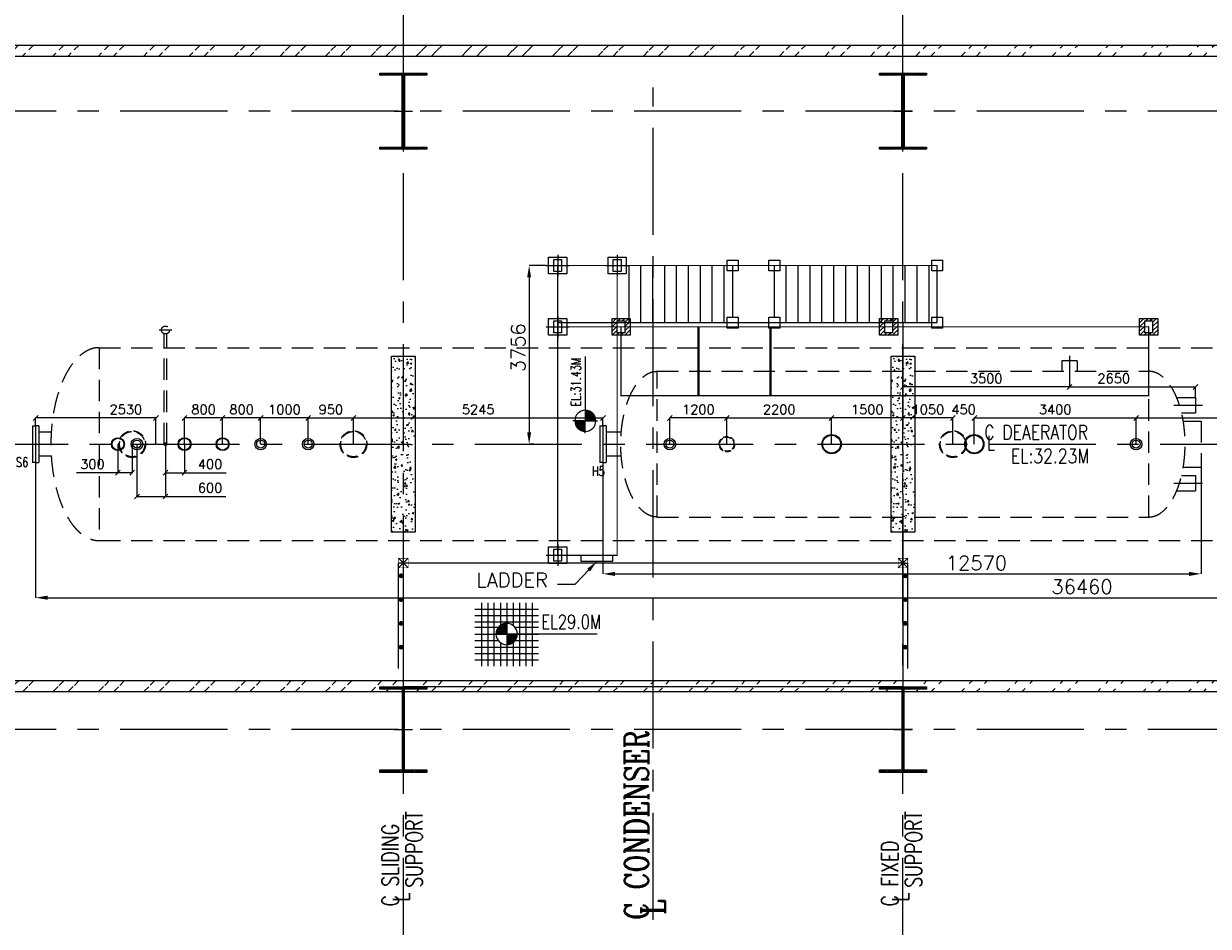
# Model space of a CAD drawing. Header units: inches. Extents: x 0 to 1544102, y -487208 to 23144100.
# Tile 56 of 256: x 220115 to 245015, y -196718 to -177741. Entities that reach past the tile are written whole.
import ezdxf

# ---------------------------------------------------------------- set-up
doc = ezdxf.new("R2010")
doc.units = ezdxf.units.IN
doc.header["$LTSCALE"] = 1800
doc.header["$MEASUREMENT"] = 0
for name, pattern in [('CENTER', [2, 1.25, -0.25, 0.25, -0.25]), ('DASHED', [0.75, 0.5, -0.25]), ('HIDDEN', [0.375, 0.25, -0.125]), ('HIDDEN2', [0.1875, 0.125, -0.0625])]:
    doc.linetypes.add(name, pattern=pattern)
doc.layers.get('0').update_dxf_attribs({"color": 253, "lineweight": 9})
for name, color, linetype, lineweight in [('CEN', 2, 'CENTER', 15), ('DIM', 4, 'Continuous', 18), ('EQUIP', 8, 'HIDDEN', 9)]:
    doc.layers.add(name, color=color, linetype=linetype, lineweight=lineweight)
for name, color, linetype in [('COL', 1, 'Continuous'), ('CONCRETE', 145, 'Continuous'), ('GRID', 251, 'CENTER'), ('STEEL', 231, 'Continuous'), ('TEXT', 3, 'Continuous'), ('WALL', 6, 'Continuous')]:
    doc.layers.add(name, color=color, linetype=linetype)
doc.styles.add('COMPLEX', font='complex')
doc.styles.add('ROMANC', font='ROMANC.SHX')
doc.styles.add('ROMANS', font='romans.shx')
doc.styles.add('SIMPLEX', font='SIMPLEX.SHX')
doc.styles.get("Standard").update_dxf_attribs({"font": 'arial.ttf'})
doc.dimstyles.new('HALF', dxfattribs={"dimtxt": 200, "dimasz": 100, "dimexe": 0, "dimexo": 0, "dimgap": 80, "dimtad": 1, "dimdec": 0, "dimzin": 0, "dimdsep": 46, "dimtxsty": 'ROMANS', "dimblk": 'OBLIQUE', "dimcen": 0, "dimclrd": 256, "dimclre": 9, "dimclrt": 256, "dimadec": 0, "dimazin": 0, "dimtfac": 0.09, "dimtdec": 0, "dimtix": 1, "dimtofl": 0, "dimtmove": 0, "dimatfit": 3, "dimldrblk": 'DOT', "dimfxl": 1, "dimtolj": 1, "dimtzin": 0, "dimarcsym": 0})
doc.dimstyles.new('STANDARD1', dxfattribs={"dimtxt": 300, "dimasz": 250, "dimexe": 0, "dimexo": 0, "dimgap": 80, "dimtad": 1, "dimdec": 0, "dimzin": 0, "dimdsep": 46, "dimtxsty": 'ROMANS', "dimcen": 0, "dimclrd": 4, "dimclre": 4, "dimclrt": 7, "dimadec": 0, "dimazin": 0, "dimtfac": 0.09, "dimtdec": 0, "dimtix": 1, "dimtofl": 0, "dimtmove": 0, "dimatfit": 3, "dimfxl": 1, "dimtolj": 1, "dimtzin": 0, "dimarcsym": 0})
pattern_1 = [(45, (-320647.8, -240592.44), (-477.2971, 477.2971), []), (45, (-320329.6, -240592.44), (-477.2971, 477.2971), [])]

# ---------------------------------------------------------------- blocks, each defined once
blk = doc.blocks.new('C-ROW COLUMN')
at = {"layer": 'COL'}
h = blk.add_hatch(dxfattribs=at)
h.set_pattern_fill('ANSI31', color=256, scale=200, style=0)
h.set_pattern_definition([(45, (-1315.907, -6.545), (-17.6776695, 17.6776695), [])])
h.paths.add_polyline_path([(77950, 120865), (76960, 120865), (76960, 120820), (77950, 120820)])
h.paths.add_polyline_path([(77478, 120820), (77433, 120820), (77433, 119310), (77478, 119310)])
h.paths.add_polyline_path([(77950, 119310), (76960, 119310), (76960, 119265), (77950, 119265)])
at = {"layer": 'CEN'}
for p, q in [((77455, 119265), (77455, 120865)), ((77264, 120065), (77647, 120065))]:
    blk.add_line(p, q, dxfattribs=at)
at = {"layer": 'COL'}
for points in [[(76960, 120865), (77950, 120865), (77950, 120820), (76960, 120820)], [(77433, 120820), (77478, 120820), (77478, 119310), (77433, 119310)], [(76960, 119310), (77950, 119310), (77950, 119265), (76960, 119265)]]:
    blk.add_lwpolyline(points, close=True, dxfattribs=at)
blk = doc.blocks.new('B-ROW COLUMN')
at = {"layer": 'COL'}
h = blk.add_hatch(dxfattribs=at)
h.set_pattern_fill('ANSI31', color=256, scale=200, style=0)
h.set_pattern_definition([(45, (155648.048, 63141.767), (-17.67767, 17.67767), [])])
h.paths.add_polyline_path([(171095, 85178), (172085, 85178), (172085, 85128), (171095, 85128)])
h.paths.add_polyline_path([(171574, 86878), (171606, 86878), (171606, 85178), (171574, 85178)])
h.paths.add_polyline_path([(171095, 86928), (172085, 86928), (172085, 86878), (171095, 86878)])
blk.add_line((171590, 85128), (171590, 86928))
at = {"layer": 'CEN'}
for p, q in [((171590, 85128), (171590, 86928)), ((171399, 86028), (171782, 86028))]:
    blk.add_line(p, q, dxfattribs=at)
at = {"layer": 'COL'}
for points in [[(171095, 86928), (172085, 86928), (172085, 86878), (171095, 86878)], [(171574, 86878), (171606, 86878), (171606, 85178), (171574, 85178)], [(171095, 85178), (172085, 85178), (172085, 85128), (171095, 85128)]]:
    blk.add_lwpolyline(points, close=True, dxfattribs=at)
blk = doc.blocks.new('LEVEL')
at = {"flags": 128}
for points in [[(-667, 524), (667, 524)], [(-533, 658), (-533, -676)], [(-400, 658), (-400, -676)], [(-267, 658), (-267, -676)], [(-267, 658), (-267, -676)], [(-133, 658), (-133, 181)], [(0, 658), (0, -676)], [(0, 658), (0, -676)], [(133, 658), (133, 181)], [(133, 658), (133, 181)], [(267, 658), (267, -676)], [(400, 658), (400, -676)], [(533, 658), (533, -676)], [(-667, 391), (667, 391)], [(-667, 258), (667, 258)], [(0, 0), (0, 264)], [(-667, 142), (-174, 142)], [(-667, 0), (667, 0)], [(-265, 0), (0, 0)], [(-225, 2), (0, 2)], [(-224, 25), (0, 25)], [(-220, 47), (0, 47)], [(-214, 70), (0, 70)], [(-205, 92), (0, 92)], [(-194, 115), (0, 115)], [(-178, 137), (0, 137)], [(-158, 160), (0, 160)], [(-132, 182), (0, 182)], [(-93, 205), (0, 205)], [(1900, 0), (0, 0)], [(0, 0), (0, -261)], [(174, 142), (667, 142)], [(-667, -133), (-181, -133)], [(-133, -181), (-133, -676)], [(225, -2), (0, -2)], [(224, -25), (0, -25)], [(220, -47), (0, -47)], [(214, -70), (0, -70)], [(205, -92), (0, -92)], [(194, -115), (0, -115)], [(178, -137), (0, -137)], [(158, -160), (0, -160)], [(132, -182), (0, -182)], [(93, -205), (0, -205)], [(133, -181), (133, -676)], [(133, -181), (133, -676)], [(181, -133), (667, -133)], [(-667, -276), (667, -276)], [(-667, -409), (667, -409)], [(-667, -542), (667, -542)]]:
    blk.add_lwpolyline(points, dxfattribs=at)
for points in [[(0, 225, 0.414246), (-225, 0)], [(-225, 0, 0.414221), (0, -225)], [(225, 0, 0.414258), (0, 225)], [(0, -225, 0.414246), (225, 0)]]:
    blk.add_lwpolyline(points, format="xyb", dxfattribs=at)
at = {"flags": 4}
blk.add_attdef('LEVEL', (839, 107), '', height=300, dxfattribs=at)
blk = doc.blocks.new('*X15')
at = {"color": 0}
for p, q in [((36092, 29275), (36330, 29275)), ((36102, 29300), (36330, 29300)), ((36115, 29325), (36330, 29325)), ((36132, 29350), (36330, 29350)), ((36154, 29375), (36330, 29375)), ((36183, 29400), (36330, 29400)), ((36226, 29425), (36330, 29425)), ((36080, 29200), (36330, 29200)), ((36081, 29225), (36330, 29225)), ((36085, 29250), (36330, 29250))]:
    blk.add_line(p, q, dxfattribs=at)
blk = doc.blocks.new('LL')
for p, q in [((-711, 0), (-711, 423)), ((-1136, 0), (-711, 0)), ((1493, 0), (-711, 0)), ((-711, 0), (-711, -418))]:
    blk.add_line(p, q)
for start, end in [(90, 180), (180, 270), (0, 90), (270, 0)]:
    blk.add_arc((-711, 0), 360, start, end)
at = {"xscale": 1.439999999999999, "yscale": 1.439999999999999, "zscale": 1.439999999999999}
blk.add_blockref('*X15', (-53026, -42044), dxfattribs=at)
at = {"xscale": 1.439999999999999, "yscale": 1.439999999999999, "zscale": 1.439999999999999, "rotation": 180}
blk.add_blockref('*X15', (51604, 42044), dxfattribs=at)
at = {"flags": 4}
blk.add_attdef('LEVEL', (-222, 154), '', height=432, dxfattribs=at)
blk = doc.blocks.new('*D306')
at = {"layer": 'DIM', "color": 4, "lineweight": -2, "transparency": 16777216}
for p, q in [((256826, -186469), (256826, -189809)), ((220366, -186969), (220366, -189809)), ((220616, -189809), (256576, -189809))]:
    blk.add_line(p, q, dxfattribs=at)
at = {"layer": 'DIM', "color": 4, "transparency": 16777216}
for points in [[(220616, -189767), (220616, -189851), (220366, -189809)], [(256576, -189767), (256576, -189851), (256826, -189809)]]:
    blk.add_solid(points, dxfattribs=at)
at = {"layer": 'DIM', "color": 7, "transparency": 16777216, "insert": (242360, -189579), "char_height": 300, "attachment_point": 5, "style": 'ROMANS'}
blk.add_mtext('\\A1;36460', dxfattribs=at)
blk = doc.blocks.new('*D524')
at = {"layer": 'DIM', "color": 4, "lineweight": -2, "transparency": 16777216}
for p, q in [((232291, -186969), (232291, -189309)), ((244861, -187064), (244861, -189309)), ((232541, -189309), (244611, -189309))]:
    blk.add_line(p, q, dxfattribs=at)
at = {"layer": 'DIM', "color": 4, "transparency": 16777216}
for points in [[(232541, -189267), (232541, -189351), (232291, -189309)], [(244611, -189267), (244611, -189351), (244861, -189309)]]:
    blk.add_solid(points, dxfattribs=at)
at = {"layer": 'DIM', "color": 7, "transparency": 16777216, "insert": (240142, -189079), "char_height": 300, "attachment_point": 5, "style": 'ROMANS'}
blk.add_mtext('\\A1;12570', dxfattribs=at)
blk = doc.blocks.new('*D308')
at = {"layer": 'DIM', "color": 4, "lineweight": -2, "transparency": 16777216}
for p, q in [((231099, -182825), (230739, -182825)), ((230739, -183075), (230739, -186331)), ((230839, -186581), (230739, -186581))]:
    blk.add_line(p, q, dxfattribs=at)
at = {"layer": 'DIM', "color": 4, "transparency": 16777216}
for points in [[(230697, -183075), (230781, -183075), (230739, -182825)], [(230697, -186331), (230781, -186331), (230739, -186581)]]:
    blk.add_solid(points, dxfattribs=at)
at = {"layer": 'DIM', "color": 7, "transparency": 16777216, "insert": (230509, -184553), "char_height": 300, "attachment_point": 5, "rotation": 90, "style": 'ROMANS'}
blk.add_mtext('\\A1;3756', dxfattribs=at)
blk = doc.blocks.new('_Oblique')
at = {"color": 0, "linetype": 'ByBlock', "lineweight": -2}
blk.add_line((-0.5, -0.5), (0.5, 0.5), dxfattribs=at)
blk = doc.blocks.new('*D328')
at = {"layer": 'DIM', "color": 9, "lineweight": -2, "transparency": 16777216}
for p, q in [((238596, -185252), (238596, -185379)), ((242096, -185252), (242096, -185379))]:
    blk.add_line(p, q, dxfattribs=at)
at = {"layer": 'DIM', "lineweight": -2, "transparency": 16777216}
blk.add_line((242096, -185379), (238596, -185379), dxfattribs=at)
at = {"layer": 'DIM', "lineweight": -2, "transparency": 16777216, "xscale": 100, "yscale": 100, "zscale": 100, "rotation": 180}
blk.add_blockref('_Oblique', (238596, -185379), dxfattribs=at)
at = {"layer": 'DIM', "lineweight": -2, "transparency": 16777216, "xscale": 100, "yscale": 100, "zscale": 100}
blk.add_blockref('_Oblique', (242096, -185379), dxfattribs=at)
at = {"layer": 'DIM', "transparency": 16777216, "insert": (240346, -185199), "char_height": 200, "attachment_point": 5, "style": 'ROMANS'}
blk.add_mtext('\\A1;3500', dxfattribs=at)
blk = doc.blocks.new('_Dot')
at = {"color": 0, "linetype": 'ByBlock', "lineweight": -2}
blk.add_line((-0.5, 0), (-1, 0), dxfattribs=at)
at = {"color": 0, "linetype": 'ByBlock', "const_width": 0.5}
blk.add_lwpolyline([(-0.25, 0, 1), (0.25, 0, 1)], format="xyb", close=True, dxfattribs=at)
blk = doc.blocks.new('*D329')
at = {"layer": 'DIM', "color": 9, "lineweight": -2, "transparency": 16777216}
for p, q in [((238596, -186131), (238596, -186031)), ((239646, -186581), (239646, -186031))]:
    blk.add_line(p, q, dxfattribs=at)
at = {"layer": 'DIM', "lineweight": -2, "transparency": 16777216}
blk.add_line((239646, -186031), (238596, -186031), dxfattribs=at)
at = {"layer": 'DIM', "lineweight": -2, "transparency": 16777216, "xscale": 100, "yscale": 100, "zscale": 100, "rotation": 180}
blk.add_blockref('_Oblique', (238596, -186031), dxfattribs=at)
at = {"layer": 'DIM', "lineweight": -2, "transparency": 16777216, "xscale": 100, "yscale": 100, "zscale": 100}
blk.add_blockref('_Oblique', (239646, -186031), dxfattribs=at)
at = {"layer": 'DIM', "transparency": 16777216, "insert": (239121, -185851), "char_height": 200, "attachment_point": 5, "style": 'ROMANS'}
blk.add_mtext('\\A1;1050', dxfattribs=at)
blk = doc.blocks.new('*D330')
at = {"layer": 'DIM', "color": 9, "lineweight": -2, "transparency": 16777216}
for p, q in [((234896, -186581), (234896, -186031)), ((237096, -186131), (237096, -186031))]:
    blk.add_line(p, q, dxfattribs=at)
at = {"layer": 'DIM', "lineweight": -2, "transparency": 16777216}
blk.add_line((234896, -186031), (237096, -186031), dxfattribs=at)
at = {"layer": 'DIM', "lineweight": -2, "transparency": 16777216, "xscale": 100, "yscale": 100, "zscale": 100, "rotation": 180}
blk.add_blockref('_Oblique', (234896, -186031), dxfattribs=at)
at = {"layer": 'DIM', "lineweight": -2, "transparency": 16777216, "xscale": 100, "yscale": 100, "zscale": 100}
blk.add_blockref('_Oblique', (237096, -186031), dxfattribs=at)
at = {"layer": 'DIM', "transparency": 16777216, "insert": (235996, -185851), "char_height": 200, "attachment_point": 5, "style": 'ROMANS'}
blk.add_mtext('\\A1;2200', dxfattribs=at)
blk = doc.blocks.new('*D332')
at = {"layer": 'DIM', "color": 9, "lineweight": -2, "transparency": 16777216}
for p, q in [((227046, -186581), (227046, -186031)), ((232291, -186194), (232291, -186031))]:
    blk.add_line(p, q, dxfattribs=at)
at = {"layer": 'DIM', "lineweight": -2, "transparency": 16777216}
blk.add_line((227046, -186031), (232291, -186031), dxfattribs=at)
at = {"layer": 'DIM', "lineweight": -2, "transparency": 16777216, "xscale": 100, "yscale": 100, "zscale": 100, "rotation": 180}
blk.add_blockref('_Oblique', (227046, -186031), dxfattribs=at)
at = {"layer": 'DIM', "lineweight": -2, "transparency": 16777216, "xscale": 100, "yscale": 100, "zscale": 100}
blk.add_blockref('_Oblique', (232291, -186031), dxfattribs=at)
at = {"layer": 'DIM', "transparency": 16777216, "insert": (229668, -185851), "char_height": 200, "attachment_point": 5, "style": 'ROMANS'}
blk.add_mtext('\\A1;5245', dxfattribs=at)
blk = doc.blocks.new('*D333')
at = {"layer": 'DIM', "color": 9, "lineweight": -2, "transparency": 16777216}
for p, q in [((226096, -186581), (226096, -186031)), ((227046, -186581), (227046, -186031))]:
    blk.add_line(p, q, dxfattribs=at)
at = {"layer": 'DIM', "lineweight": -2, "transparency": 16777216}
blk.add_line((226096, -186031), (227046, -186031), dxfattribs=at)
at = {"layer": 'DIM', "lineweight": -2, "transparency": 16777216, "xscale": 100, "yscale": 100, "zscale": 100, "rotation": 180}
blk.add_blockref('_Oblique', (226096, -186031), dxfattribs=at)
at = {"layer": 'DIM', "lineweight": -2, "transparency": 16777216, "xscale": 100, "yscale": 100, "zscale": 100}
blk.add_blockref('_Oblique', (227046, -186031), dxfattribs=at)
at = {"layer": 'DIM', "transparency": 16777216, "insert": (226571, -185851), "char_height": 200, "attachment_point": 5, "style": 'ROMANS'}
blk.add_mtext('\\A1;950', dxfattribs=at)
blk = doc.blocks.new('*D334')
at = {"layer": 'DIM', "color": 9, "lineweight": -2, "transparency": 16777216}
for p, q in [((222496, -186581), (222496, -187681)), ((223096, -186581), (223096, -187681))]:
    blk.add_line(p, q, dxfattribs=at)
at = {"layer": 'DIM', "lineweight": -2, "transparency": 16777216}
for p, q in [((222496, -187681), (223096, -187681)), ((223096, -187681), (224365, -187681))]:
    blk.add_line(p, q, dxfattribs=at)
at = {"layer": 'DIM', "lineweight": -2, "transparency": 16777216, "xscale": 100, "yscale": 100, "zscale": 100, "rotation": 180}
blk.add_blockref('_Oblique', (222496, -187681), dxfattribs=at)
at = {"layer": 'DIM', "lineweight": -2, "transparency": 16777216, "xscale": 100, "yscale": 100, "zscale": 100}
blk.add_blockref('_Oblique', (223096, -187681), dxfattribs=at)
at = {"layer": 'DIM', "transparency": 16777216, "insert": (224033, -187501), "char_height": 200, "attachment_point": 5, "style": 'ROMANS'}
blk.add_mtext('\\A1;600', dxfattribs=at)
blk = doc.blocks.new('*D335')
at = {"layer": 'DIM', "color": 9, "lineweight": -2, "transparency": 16777216}
for p, q in [((220366, -186194), (220366, -186031)), ((222896, -186581), (222896, -186031))]:
    blk.add_line(p, q, dxfattribs=at)
at = {"layer": 'DIM', "lineweight": -2, "transparency": 16777216}
blk.add_line((222896, -186031), (220366, -186031), dxfattribs=at)
at = {"layer": 'DIM', "lineweight": -2, "transparency": 16777216, "xscale": 100, "yscale": 100, "zscale": 100, "rotation": 180}
blk.add_blockref('_Oblique', (220366, -186031), dxfattribs=at)
at = {"layer": 'DIM', "lineweight": -2, "transparency": 16777216, "xscale": 100, "yscale": 100, "zscale": 100}
blk.add_blockref('_Oblique', (222896, -186031), dxfattribs=at)
at = {"layer": 'DIM', "transparency": 16777216, "insert": (222262, -185851), "char_height": 200, "attachment_point": 5, "style": 'ROMANS'}
blk.add_mtext('\\A1;2530', dxfattribs=at)
blk = doc.blocks.new('*D336')
at = {"layer": 'DIM', "lineweight": -2, "transparency": 16777216}
for p, q in [((239646, -186031), (239546, -186031)), ((240096, -186031), (240196, -186031))]:
    blk.add_line(p, q, dxfattribs=at)
at = {"layer": 'DIM', "color": 9, "lineweight": -2, "transparency": 16777216}
for p, q in [((239646, -186581), (239646, -186031)), ((240096, -186581), (240096, -186031))]:
    blk.add_line(p, q, dxfattribs=at)
at = {"layer": 'DIM', "lineweight": -2, "transparency": 16777216, "xscale": 100, "yscale": 100, "zscale": 100}
blk.add_blockref('_Oblique', (239646, -186031), dxfattribs=at)
at = {"layer": 'DIM', "lineweight": -2, "transparency": 16777216, "xscale": 100, "yscale": 100, "zscale": 100, "rotation": 180}
blk.add_blockref('_Oblique', (240096, -186031), dxfattribs=at)
at = {"layer": 'DIM', "transparency": 16777216, "insert": (239871, -185851), "char_height": 200, "attachment_point": 5, "style": 'ROMANS'}
blk.add_mtext('\\A1;450', dxfattribs=at)
blk = doc.blocks.new('*D337')
at = {"layer": 'DIM', "color": 9, "lineweight": -2, "transparency": 16777216}
for p, q in [((240096, -186581), (240096, -186031)), ((243496, -186581), (243496, -186031))]:
    blk.add_line(p, q, dxfattribs=at)
at = {"layer": 'DIM', "lineweight": -2, "transparency": 16777216}
blk.add_line((240096, -186031), (243496, -186031), dxfattribs=at)
at = {"layer": 'DIM', "lineweight": -2, "transparency": 16777216, "xscale": 100, "yscale": 100, "zscale": 100, "rotation": 180}
blk.add_blockref('_Oblique', (240096, -186031), dxfattribs=at)
at = {"layer": 'DIM', "lineweight": -2, "transparency": 16777216, "xscale": 100, "yscale": 100, "zscale": 100}
blk.add_blockref('_Oblique', (243496, -186031), dxfattribs=at)
at = {"layer": 'DIM', "transparency": 16777216, "insert": (241796, -185851), "char_height": 200, "attachment_point": 5, "style": 'ROMANS'}
blk.add_mtext('\\A1;3400', dxfattribs=at)
blk = doc.blocks.new('*D338')
at = {"layer": 'DIM', "color": 9, "lineweight": -2, "transparency": 16777216}
for p, q in [((242096, -185049), (242096, -185379)), ((244746, -185599), (244746, -185379))]:
    blk.add_line(p, q, dxfattribs=at)
at = {"layer": 'DIM', "lineweight": -2, "transparency": 16777216}
blk.add_line((242096, -185379), (244746, -185379), dxfattribs=at)
at = {"layer": 'DIM', "lineweight": -2, "transparency": 16777216, "xscale": 100, "yscale": 100, "zscale": 100, "rotation": 180}
blk.add_blockref('_Oblique', (242096, -185379), dxfattribs=at)
at = {"layer": 'DIM', "lineweight": -2, "transparency": 16777216, "xscale": 100, "yscale": 100, "zscale": 100}
blk.add_blockref('_Oblique', (244746, -185379), dxfattribs=at)
at = {"layer": 'DIM', "transparency": 16777216, "insert": (243027, -185199), "char_height": 200, "attachment_point": 5, "style": 'ROMANS'}
blk.add_mtext('\\A1;2650', dxfattribs=at)
blk = doc.blocks.new('*D339')
at = {"layer": 'DIM', "color": 9, "lineweight": -2, "transparency": 16777216}
for p, q in [((237096, -186581), (237096, -186031)), ((238596, -186131), (238596, -186031))]:
    blk.add_line(p, q, dxfattribs=at)
at = {"layer": 'DIM', "lineweight": -2, "transparency": 16777216}
blk.add_line((238596, -186031), (237096, -186031), dxfattribs=at)
at = {"layer": 'DIM', "lineweight": -2, "transparency": 16777216, "xscale": 100, "yscale": 100, "zscale": 100, "rotation": 180}
blk.add_blockref('_Oblique', (237096, -186031), dxfattribs=at)
at = {"layer": 'DIM', "lineweight": -2, "transparency": 16777216, "xscale": 100, "yscale": 100, "zscale": 100}
blk.add_blockref('_Oblique', (238596, -186031), dxfattribs=at)
at = {"layer": 'DIM', "transparency": 16777216, "insert": (237846, -185851), "char_height": 200, "attachment_point": 5, "style": 'ROMANS'}
blk.add_mtext('\\A1;1500', dxfattribs=at)
blk = doc.blocks.new('*D340')
at = {"layer": 'DIM', "color": 9, "lineweight": -2, "transparency": 16777216}
for p, q in [((233696, -186581), (233696, -186031)), ((234896, -186581), (234896, -186031))]:
    blk.add_line(p, q, dxfattribs=at)
at = {"layer": 'DIM', "lineweight": -2, "transparency": 16777216}
blk.add_line((234896, -186031), (233696, -186031), dxfattribs=at)
at = {"layer": 'DIM', "lineweight": -2, "transparency": 16777216, "xscale": 100, "yscale": 100, "zscale": 100, "rotation": 180}
blk.add_blockref('_Oblique', (233696, -186031), dxfattribs=at)
at = {"layer": 'DIM', "lineweight": -2, "transparency": 16777216, "xscale": 100, "yscale": 100, "zscale": 100}
blk.add_blockref('_Oblique', (234896, -186031), dxfattribs=at)
at = {"layer": 'DIM', "transparency": 16777216, "insert": (234296, -185851), "char_height": 200, "attachment_point": 5, "style": 'ROMANS'}
blk.add_mtext('\\A1;1200', dxfattribs=at)
blk = doc.blocks.new('*D341')
at = {"layer": 'DIM', "color": 9, "lineweight": -2, "transparency": 16777216}
for p, q in [((243496, -186581), (243496, -186031)), ((251096, -186581), (251096, -186031))]:
    blk.add_line(p, q, dxfattribs=at)
at = {"layer": 'DIM', "lineweight": -2, "transparency": 16777216}
blk.add_line((243496, -186031), (251096, -186031), dxfattribs=at)
at = {"layer": 'DIM', "lineweight": -2, "transparency": 16777216, "xscale": 100, "yscale": 100, "zscale": 100, "rotation": 180}
blk.add_blockref('_Oblique', (243496, -186031), dxfattribs=at)
at = {"layer": 'DIM', "lineweight": -2, "transparency": 16777216, "xscale": 100, "yscale": 100, "zscale": 100}
blk.add_blockref('_Oblique', (251096, -186031), dxfattribs=at)
at = {"layer": 'DIM', "transparency": 16777216, "insert": (247296, -185851), "char_height": 200, "attachment_point": 5, "style": 'ROMANS'}
blk.add_mtext('\\A1;7600', dxfattribs=at)
blk = doc.blocks.new('*D346')
at = {"layer": 'DIM', "color": 9, "lineweight": -2, "transparency": 16777216}
for p, q in [((225096, -186581), (225096, -186031)), ((226096, -186581), (226096, -186031))]:
    blk.add_line(p, q, dxfattribs=at)
at = {"layer": 'DIM', "lineweight": -2, "transparency": 16777216}
blk.add_line((226096, -186031), (225096, -186031), dxfattribs=at)
at = {"layer": 'DIM', "lineweight": -2, "transparency": 16777216, "xscale": 100, "yscale": 100, "zscale": 100, "rotation": 180}
blk.add_blockref('_Oblique', (225096, -186031), dxfattribs=at)
at = {"layer": 'DIM', "lineweight": -2, "transparency": 16777216, "xscale": 100, "yscale": 100, "zscale": 100}
blk.add_blockref('_Oblique', (226096, -186031), dxfattribs=at)
at = {"layer": 'DIM', "transparency": 16777216, "insert": (225596, -185851), "char_height": 200, "attachment_point": 5, "style": 'ROMANS'}
blk.add_mtext('\\A1;1000', dxfattribs=at)
blk = doc.blocks.new('*D347')
at = {"layer": 'DIM', "color": 9, "lineweight": -2, "transparency": 16777216}
for p, q in [((224296, -186581), (224296, -186031)), ((225096, -186581), (225096, -186031))]:
    blk.add_line(p, q, dxfattribs=at)
at = {"layer": 'DIM', "lineweight": -2, "transparency": 16777216}
blk.add_line((225096, -186031), (224296, -186031), dxfattribs=at)
at = {"layer": 'DIM', "lineweight": -2, "transparency": 16777216, "xscale": 100, "yscale": 100, "zscale": 100, "rotation": 180}
blk.add_blockref('_Oblique', (224296, -186031), dxfattribs=at)
at = {"layer": 'DIM', "lineweight": -2, "transparency": 16777216, "xscale": 100, "yscale": 100, "zscale": 100}
blk.add_blockref('_Oblique', (225096, -186031), dxfattribs=at)
at = {"layer": 'DIM', "transparency": 16777216, "insert": (224696, -185851), "char_height": 200, "attachment_point": 5, "style": 'ROMANS'}
blk.add_mtext('\\A1;800', dxfattribs=at)
blk = doc.blocks.new('*D348')
at = {"layer": 'DIM', "color": 9, "lineweight": -2, "transparency": 16777216}
for p, q in [((223496, -186581), (223496, -186031)), ((224296, -186581), (224296, -186031))]:
    blk.add_line(p, q, dxfattribs=at)
at = {"layer": 'DIM', "lineweight": -2, "transparency": 16777216}
blk.add_line((224296, -186031), (223496, -186031), dxfattribs=at)
at = {"layer": 'DIM', "lineweight": -2, "transparency": 16777216, "xscale": 100, "yscale": 100, "zscale": 100, "rotation": 180}
blk.add_blockref('_Oblique', (223496, -186031), dxfattribs=at)
at = {"layer": 'DIM', "lineweight": -2, "transparency": 16777216, "xscale": 100, "yscale": 100, "zscale": 100}
blk.add_blockref('_Oblique', (224296, -186031), dxfattribs=at)
at = {"layer": 'DIM', "transparency": 16777216, "insert": (223896, -185851), "char_height": 200, "attachment_point": 5, "style": 'ROMANS'}
blk.add_mtext('\\A1;800', dxfattribs=at)
blk = doc.blocks.new('*D349')
at = {"layer": 'DIM', "color": 9, "lineweight": -2, "transparency": 16777216}
for p, q in [((222096, -186581), (222096, -187181)), ((222396, -186581), (222396, -187181))]:
    blk.add_line(p, q, dxfattribs=at)
at = {"layer": 'DIM', "lineweight": -2, "transparency": 16777216}
for p, q in [((222096, -187181), (221222, -187181)), ((222396, -187181), (222096, -187181))]:
    blk.add_line(p, q, dxfattribs=at)
at = {"layer": 'DIM', "lineweight": -2, "transparency": 16777216, "xscale": 100, "yscale": 100, "zscale": 100, "rotation": 180}
blk.add_blockref('_Oblique', (222096, -187181), dxfattribs=at)
at = {"layer": 'DIM', "lineweight": -2, "transparency": 16777216, "xscale": 100, "yscale": 100, "zscale": 100}
blk.add_blockref('_Oblique', (222396, -187181), dxfattribs=at)
at = {"layer": 'DIM', "transparency": 16777216, "insert": (221559, -187001), "char_height": 200, "attachment_point": 5, "style": 'ROMANS'}
blk.add_mtext('\\A1;300', dxfattribs=at)
blk = doc.blocks.new('*D350')
at = {"layer": 'DIM', "color": 9, "lineweight": -2, "transparency": 16777216}
for p, q in [((223096, -186581), (223096, -187181)), ((223496, -186581), (223496, -187181))]:
    blk.add_line(p, q, dxfattribs=at)
at = {"layer": 'DIM', "lineweight": -2, "transparency": 16777216}
for p, q in [((223096, -187181), (223496, -187181)), ((223496, -187181), (224370, -187181))]:
    blk.add_line(p, q, dxfattribs=at)
at = {"layer": 'DIM', "lineweight": -2, "transparency": 16777216, "xscale": 100, "yscale": 100, "zscale": 100, "rotation": 180}
blk.add_blockref('_Oblique', (223096, -187181), dxfattribs=at)
at = {"layer": 'DIM', "lineweight": -2, "transparency": 16777216, "xscale": 100, "yscale": 100, "zscale": 100}
blk.add_blockref('_Oblique', (223496, -187181), dxfattribs=at)
at = {"layer": 'DIM', "transparency": 16777216, "insert": (224033, -187001), "char_height": 200, "attachment_point": 5, "style": 'ROMANS'}
blk.add_mtext('\\A1;400', dxfattribs=at)
blk = doc.blocks.new('DEAERATOR')
at = {"layer": 'WALL'}
h = blk.add_hatch(dxfattribs=at)
h.set_pattern_fill('ANSI31', color=8, scale=500, angle=180, style=0)
h.set_pattern_definition([(225, (-436743.775, -43527.626), (44.194174, -44.194174), [])])
h.paths.add_polyline_path([(-5735, 2643), (-6115, 2643), (-6115, 2293), (-5735, 2293)])
h.paths.add_polyline_path([(-5843, 2343), (-6007, 2343), (-6007, 2593), (-5843, 2593)], flags=16)
h = blk.add_hatch(dxfattribs=at)
h.set_pattern_fill('ANSI31', color=8, scale=500, angle=180, style=0)
h.set_pattern_definition([(225, (-431118.775, -43527.626), (44.194174, -44.194174), [])])
h.paths.add_polyline_path([(-110, 2643), (-490, 2643), (-490, 2293), (-110, 2293)])
h.paths.add_polyline_path([(-218, 2343), (-382, 2343), (-382, 2593), (-218, 2593)], flags=16)
h = blk.add_hatch(dxfattribs=at)
h.set_pattern_fill('ANSI31', color=8, scale=500, angle=180, style=0)
h.set_pattern_definition([(225, (-425653.775, -43527.626), (44.194174, -44.194174), [])])
h.paths.add_polyline_path([(5355, 2643), (4975, 2643), (4975, 2293), (5355, 2293)])
h.paths.add_polyline_path([(5247, 2343), (5083, 2343), (5083, 2593), (5247, 2593)], flags=16)
for p, q in [((3338, 1750), (3338, 1532)), ((3662, 1750), (3338, 1750)), ((3500, 1854), (3500, 1329)), ((3662, 1750), (3662, 1532))]:
    blk.add_line(p, q)
at = {"linetype": 'HIDDEN2'}
for centre, radius in [((-16200, 0), 280), ((-16200, 0), 266), ((-11550, 0), 280), ((-11550, 0), 266), ((1050, 0), 280), ((1050, 0), 266)]:
    blk.add_circle(centre, radius, dxfattribs=at)
for centre, radius in [((-16500, 0), 136), ((-16500, 0), 124), ((-16100, 0), 121), ((-16100, 0), 84), ((-15100, 0), 136), ((-15100, 0), 124), ((-14300, 0), 136), ((-14300, 0), 124), ((-13500, 0), 121), ((-13500, 0), 84), ((-12500, 0), 121), ((-12500, 0), 84), ((-4900, 0), 121), ((-4900, 0), 84), ((-1500, 0), 203), ((-1500, 0), 189), ((1500, 0), 203), ((1500, 0), 189), ((4900, 0), 121), ((4900, 0), 84)]:
    blk.add_circle(centre, radius)
at = {"linetype": 'HIDDEN2', "ltscale": 0.5}
for radius in [162, 149]:
    blk.add_circle((-3700, 0), radius, dxfattribs=at)
at = {"layer": 'CEN'}
for p, q in [((0, 2558), (0, -2511)), ((5693, 820), (6298, 820)), ((-23396, 0), (18548, 0)), ((5693, -820), (6298, -820))]:
    blk.add_line(p, q, dxfattribs=at)
at = {"layer": 'COL', "linetype": 'DASHED'}
for p, q in [((-7497, 3756), (-7017, 3756)), ((-7257, 3981), (-7257, 3531)), ((-6247, 3756), (-5767, 3756)), ((-6007, 3981), (-6007, 3531)), ((-7257, 2693), (-7257, 2243)), ((-7497, 2468), (-7017, 2468)), ((-7257, -2111), (-7257, -2561)), ((-7497, -2336), (-7017, -2336))]:
    blk.add_line(p, q, dxfattribs=at)
at = {"layer": 'COL'}
for p, q in [((-10400, -2400), (-10600, -2600)), ((-10600, -2400), (-10400, -2600)), ((100, -2400), (-100, -2600)), ((-100, -2400), (100, -2600))]:
    blk.add_line(p, q, dxfattribs=at)
at = {"layer": 'COL', "linetype": 'DASHED'}
for points in [[(-7067, 3581), (-7447, 3581), (-7447, 3931), (-7067, 3931)], [(-7175, 3631), (-7339, 3631), (-7339, 3881), (-7175, 3881)], [(-5817, 3581), (-6197, 3581), (-6197, 3931), (-5817, 3931)], [(-5925, 3631), (-6089, 3631), (-6089, 3881), (-5925, 3881)], [(-3462, 3641), (-3692, 3641), (-3692, 3871), (-3462, 3871)], [(-2587, 3641), (-2817, 3641), (-2817, 3871), (-2587, 3871)], [(835, 3641), (605, 3641), (605, 3871), (835, 3871)], [(-7067, 2293), (-7447, 2293), (-7447, 2643), (-7067, 2643)], [(-7175, 2343), (-7339, 2343), (-7339, 2593), (-7175, 2593)], [(-5735, 2293), (-6115, 2293), (-6115, 2643), (-5735, 2643)], [(-5843, 2343), (-6007, 2343), (-6007, 2593), (-5843, 2593)], [(-3462, 2441), (-3692, 2441), (-3692, 2671), (-3462, 2671)], [(-2587, 2441), (-2817, 2441), (-2817, 2671), (-2587, 2671)], [(-110, 2293), (-490, 2293), (-490, 2643), (-110, 2643)], [(-218, 2343), (-382, 2343), (-382, 2593), (-218, 2593)], [(835, 2441), (605, 2441), (605, 2671), (835, 2671)], [(5355, 2293), (4975, 2293), (4975, 2643), (5355, 2643)], [(5247, 2343), (5083, 2343), (5083, 2593), (5247, 2593)], [(-7067, -2511), (-7447, -2511), (-7447, -2161), (-7067, -2161)], [(-7175, -2461), (-7339, -2461), (-7339, -2211), (-7175, -2211)]]:
    blk.add_lwpolyline(points, close=True, dxfattribs=at)
at = {"layer": 'COL', "const_width": 10}
for points in [[(-10600, -2600), (-10400, -2600), (-10400, -2400), (-10600, -2400)], [(-100, -2600), (100, -2600), (100, -2400), (-100, -2400)]]:
    blk.add_lwpolyline(points, close=True, dxfattribs=at)
at = {"layer": 'EQUIP'}
for p, q in [((-15634, 2400), (-15366, 2400)), ((-15530, 0), (-15530, 2322)), ((-15470, 0), (-15470, 2322)), ((-16895, 2028), (16895, 2028)), ((-16895, 2028), (-16895, -2028)), ((-5165, 1532), (5165, 1532)), ((-5165, -1532), (-5165, 1532)), ((5165, -1532), (5165, 1532)), ((5165, -1532), (5165, 1532)), ((5753, 982), (6150, 982)), ((6150, 982), (6150, 658)), ((5857, 658), (6150, 658)), ((5892, 482), (6265, 482)), ((6265, 482), (6265, -482)), ((5892, -482), (6265, -482)), ((5857, -658), (6150, -658)), ((6150, -658), (6150, -982)), ((5753, -982), (6150, -982)), ((-5165, -1532), (5165, -1532)), ((-16895, -2028), (16895, -2028))]:
    blk.add_line(p, q, dxfattribs=at)
at = {"layer": 'EQUIP', "linetype": 'DASHED'}
for p, q in [((-18294, 388), (-18294, -388)), ((-18294, 388), (-18230, 388)), ((-18230, 388), (-18230, -388)), ((-18166, 388), (-18230, 388)), ((-18166, 388), (-18166, -388)), ((-17898, 254), (-18166, 254)), ((-6369, 388), (-6369, -388)), ((-6369, 388), (-6305, 388)), ((-6305, 388), (-6305, -388)), ((-6241, 388), (-6305, 388)), ((-6241, 388), (-6241, -388)), ((-5920, 254), (-6241, 254)), ((-18230, -388), (-18294, -388)), ((-18230, -388), (-18166, -388)), ((-17898, -254), (-18166, -254)), ((-6305, -388), (-6369, -388)), ((-6305, -388), (-6241, -388)), ((-5920, -254), (-6241, -254))]:
    blk.add_line(p, q, dxfattribs=at)
at = {"layer": 'EQUIP'}
for centre, radius in [((-15500, 2400), 84), ((-15500, 0), 30)]:
    blk.add_circle(centre, radius, dxfattribs=at)
for centre, major_axis in [((-16895, 0), (0, -2028)), ((5165, 0), (0, 1532))]:
    blk.add_ellipse(centre, major_axis=major_axis, ratio=0.5, start_param=3.141593, end_param=6.283185, dxfattribs=at)
at = {"layer": 'EQUIP', "extrusion": (0, 0, -1)}
blk.add_ellipse((-5165, 0), major_axis=(0, 1532), ratio=0.5, start_param=3.141593, end_param=6.283185, dxfattribs=at)
at = {"layer": 'STEEL'}
for p, q in [((-5757, 2556), (-5757, 3756)), ((-5507, 2556), (-5507, 3756)), ((-5257, 2556), (-5257, 3756)), ((-5007, 2556), (-5007, 3756)), ((-4757, 2556), (-4757, 3756)), ((-4507, 2556), (-4507, 3756)), ((-4257, 2556), (-4257, 3756)), ((-4007, 2556), (-4007, 3756)), ((-3757, 2556), (-3757, 3756)), ((-3577, 2671), (-3577, 3756)), ((-2702, 2671), (-2702, 3756)), ((-2452, 2556), (-2452, 3756)), ((-2202, 2556), (-2202, 3756)), ((-1952, 2556), (-1952, 3756)), ((-1702, 2556), (-1702, 3756)), ((-1452, 2556), (-1452, 3756)), ((-1202, 2556), (-1202, 3756)), ((-952, 2556), (-952, 3756)), ((-702, 2556), (-702, 3756)), ((-452, 2556), (-452, 3756)), ((-202, 2556), (-202, 3756)), ((48, 2556), (48, 3756)), ((298, 2556), (298, 3756)), ((548, 2556), (548, 3756)), ((720, 2556), (720, 3756)), ((-10600, -4720), (-10600, -2500)), ((-10500, -2500), (-10600, -2500)), ((0, -2500), (100, -2500)), ((100, -4720), (100, -2500))]:
    blk.add_line(p, q, dxfattribs=at)
at = {"layer": 'STEEL', "const_width": 25}
for points in [[(-6007, -2336), (-7257, -2336), (-7257, 3756), (-6007, 3756)], [(0, -5100), (-10500, -5100), (-10500, -2500), (0, -2500)]]:
    blk.add_lwpolyline(points, close=True, dxfattribs=at)
at = {"layer": 'STEEL'}
for points, const_width in [([(720, 3756), (-6007, 3756)], 25), ([(-7257, 2556), (720, 2556)], 25), ([(-4295, 2468), (-4295, 1018)], 50), ([(-2785, 2468), (-2785, 1018)], 50), ([(-5925, 2468), (-5925, 1018), (5165, 1018), (5165, 2468), (-7257, 2468)], 25)]:
    blk.add_lwpolyline(points, dxfattribs=dict(at, const_width=const_width))
blk.add_lwpolyline([(-6764, -2336), (-6108, -2336), (-6108, -2467), (-6764, -2467)], close=True, dxfattribs=at)
at = {"layer": 'STEEL', "const_width": 50}
for points in [[(-10575, -2768, 1), (-10525, -2768, 1)], [(75, -2768, -1), (25, -2768, -1)], [(-10575, -3268, 1), (-10525, -3268, 1)], [(75, -3268, -1), (25, -3268, -1)], [(-10575, -3768, 1), (-10525, -3768, 1)], [(75, -3768, -1), (25, -3768, -1)], [(-10575, -4268, 1), (-10525, -4268, 1)], [(75, -4268, -1), (25, -4268, -1)]]:
    blk.add_lwpolyline(points, format="xyb", close=True, dxfattribs=at)
at = {"layer": 'TEXT'}
for s, height, style, width, p in [('C DEAERATOR ', 300, 'COMPLEX', 0.8, (1709, 100)), ('L', 300, 'COMPLEX', 0.8, (1762, -125)), ('EL:32.23M', 300, 'SIMPLEX', 0.8, (2268, -400)), ('S6', 200, 'ROMANS', 0.75, (-18642, -479)), ('H5', 200, 'ROMANS', 0.75, (-6537, -668))]:
    blk.add_text(s, height=height, dxfattribs=dict(at, style=style, width=width)).set_placement(p)
at = {"layer": 'TEXT', "style": 'SIMPLEX'}
blk.add_text('LADDER', height=300, dxfattribs=at).set_placement((-8966, -3008))
at = {"layer": 'DIM'}
blk.add_leader([(-6436, -2467), (-6899, -2954), (-7261, -2954)], dimstyle='STANDARD1', dxfattribs=at)

msp = doc.modelspace()

# ---------------------------------------------------------------- hatches: boundary and pattern name
h = msp.add_hatch()
h.set_pattern_fill('ANSI32', color=256, scale=1800, style=0)
h.set_pattern_definition(pattern_1)
edge = h.paths.add_edge_path()
edge.add_line((181169.57, -178191.1), (206945.97, -178191.1))
edge.add_line((181169.57, -178421.1), (206945.97, -178421.1))
edge.add_line((164695.97, -178191.1), (179169.57, -178191.1))
edge.add_line((164695.97, -178421.1), (179169.57, -178421.1))
edge.add_line((208445.97, -178191.1), (254145.97, -178191.1))
edge.add_line((208445.97, -178421.1), (254145.97, -178421.1))
edge.add_line((255255.97, -178191.1), (272835.97, -178191.1))
edge.add_line((255255.97, -178421.1), (272605.97, -178421.1))
edge.add_line((272835.97, -184617.97), (272835.97, -178191.1))
edge.add_line((272605.97, -184594.56), (272605.97, -178421.1))
h = msp.add_hatch()
h.set_pattern_fill('ANSI32', color=256, scale=1800, style=0)
h.set_pattern_definition(pattern_1)
edge = h.paths.add_edge_path()
edge.add_line((157279.99, -191551.1), (272605.97, -191551.1))
edge.add_line((157495.97, -191781.1), (272835.97, -191781.1))
at = {"layer": 'CONCRETE'}
h = msp.add_hatch(dxfattribs=at)
h.set_pattern_fill('AR-CONC', color=256, scale=50, style=0)
h.set_pattern_definition([(50, (135793.92, -237801.18), (358.6301, -31.3761), [37.5, -412.5]), (355, (135793.92, -237801.18), (-69.3757, 376.0961), [30, -330]), (100.4514, (135823.8, -237803.8), (289.2547, 344.7198), [31.8701, -350.571]), (46.1842, (135793.9, -237701.18), (533.6205, -82.7595), [56.25, -618.75]), (96.6356, (135838.4, -237708.07), (467.3314, 487.059), [47.8051, -525.8565]), (351.1842, (135793.9, -237701.2), (467.331, 487.0593), [45, -495]), (21, (135843.92, -237726.18), (298.4535, -201.30945), [37.5, -412.5]), (326, (135843.92, -237726.18), (121.6577, 362.575), [30, -330]), (71.4514, (135868.8, -237742.95), (420.1113, 161.2652), [31.8701, -350.571]), (37.5, (135793.92, -237801.18), (6.07993, 166.44693), [0, -326, 0, -335, 0, -331.25]), (7.5, (135793.92, -237801.18), (131.53477, 197.20586), [0, -191, 0, -318.5, 0, -126.25]), (327.5, (135682.42, -237801.18), (266.91122, -11.27744), [0, -125, 0, -390, 0, -517.5]), (317.5, (135632.42, -237801.18), (291.5931, 50.0525), [0, -162.5, 0, -259, 0, -367.5])])
h.paths.add_polyline_path([(227845.97, -184731.1), (227845.97, -186581.1), (228095.97, -186581.1), (228095.97, -184731.1)])
h.paths.add_polyline_path([(227845.97, -186581.1), (227845.97, -188431.1), (228095.97, -188431.1), (228095.97, -186581.1)])
h.paths.add_polyline_path([(228345.97, -186581.1), (228345.97, -184731.1), (228095.97, -184731.1), (228095.97, -186581.1)])
h.paths.add_polyline_path([(228345.97, -188431.1), (228345.97, -186581.1), (228095.97, -186581.1), (228095.97, -188431.1)])
h = msp.add_hatch(dxfattribs=at)
h.set_pattern_fill('AR-CONC', color=256, scale=50, style=0)
h.set_pattern_definition([(50, (146293.92, -237801.18), (358.6301, -31.3761), [37.5, -412.5]), (355, (146293.92, -237801.18), (-69.3757, 376.0961), [30, -330]), (100.4514, (146323.8, -237803.8), (289.2547, 344.7198), [31.8701, -350.571]), (46.1842, (146293.9, -237701.18), (533.6205, -82.7595), [56.25, -618.75]), (96.6356, (146338.4, -237708.07), (467.3314, 487.059), [47.8051, -525.8565]), (351.1842, (146293.9, -237701.2), (467.331, 487.0593), [45, -495]), (21, (146343.92, -237726.18), (298.4535, -201.30945), [37.5, -412.5]), (326, (146343.92, -237726.18), (121.6577, 362.575), [30, -330]), (71.4514, (146368.8, -237742.95), (420.1113, 161.2652), [31.8701, -350.571]), (37.5, (146293.92, -237801.18), (6.07993, 166.44693), [0, -326, 0, -335, 0, -331.25]), (7.5, (146293.92, -237801.18), (131.53477, 197.20586), [0, -191, 0, -318.5, 0, -126.25]), (327.5, (146182.42, -237801.18), (266.91122, -11.27744), [0, -125, 0, -390, 0, -517.5]), (317.5, (146132.42, -237801.18), (291.5931, 50.0525), [0, -162.5, 0, -259, 0, -367.5])])
h.paths.add_polyline_path([(238345.97, -184731.1), (238345.97, -186581.1), (238595.97, -186581.1), (238595.97, -184731.1)])
h.paths.add_polyline_path([(238345.97, -186581.1), (238345.97, -188431.1), (238595.97, -188431.1), (238595.97, -186581.1)])
h.paths.add_polyline_path([(238845.97, -186581.1), (238845.97, -184731.1), (238595.97, -184731.1), (238595.97, -186581.1)])
h.paths.add_polyline_path([(238845.97, -188431.1), (238845.97, -186581.1), (238595.97, -186581.1), (238595.97, -188431.1)])

# ---------------------------------------------------------------- linework, layer by layer
at = {"layer": 'CEN'}
msp.add_line((233345.97, -196581.1), (233345.97, -179081.1), dxfattribs=at)
at = {"layer": 'CONCRETE'}
for points in [[(227845.97, -184731.1), (228345.97, -184731.1), (228345.97, -188431.1), (227845.97, -188431.1)], [(238345.97, -184731.1), (238845.97, -184731.1), (238845.97, -188431.1), (238345.97, -188431.1)]]:
    msp.add_lwpolyline(points, close=True, dxfattribs=at)
at = {"layer": 'GRID'}
for p, q in [((228095.97, -204730.69), (228095.97, -176081.1)), ((238595.97, -204730.69), (238595.97, -176149.95)), ((278395.97, -179581.1), (19295.97, -179581.1)), ((278395.97, -192581.1), (19295.97, -192581.1))]:
    msp.add_line(p, q, dxfattribs=at)
at = {"layer": 'WALL'}
for p, q in [((208445.97, -178191.1), (254145.97, -178191.1)), ((208445.97, -178421.1), (254145.97, -178421.1)), ((157279.99, -191551.1), (272605.97, -191551.1)), ((157495.97, -191781.1), (272835.97, -191781.1))]:
    msp.add_line(p, q, dxfattribs=at)

# ---------------------------------------------------------------- block references
for name, p in [('C-ROW COLUMN', (150640.53, -299646.24)), ('C-ROW COLUMN', (161140.53, -299646.24)), ('DEAERATOR', (238595.97, -186581.1)), ('B-ROW COLUMN', (56505.74, -278608.72)), ('B-ROW COLUMN', (67005.74, -278608.72))]:
    msp.add_blockref(name, p)
at = {"layer": 'STEEL'}
ref = msp.add_blockref('LEVEL', (230267.38, -190573.49), dxfattribs=at)
ref.add_attrib('LEVEL', 'EL29.0M', (230994.89, -190466.42), dxfattribs={"layer": '0', "color": 3, "height": 300, "style": 'ROMANS', "width": 0.75, "flags": 4})
at = {"layer": 'TEXT'}
ref = msp.add_blockref('LL', (231919.71, -185654.27), dxfattribs=dict(at, xscale=0.6144000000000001, yscale=0.6144000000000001, zscale=0.6144000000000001, rotation=90))
ref.add_attrib('LEVEL', 'EL:31.43M', (231824.98, -185790.5), dxfattribs={"layer": '0', "height": 200, "rotation": 90, "style": 'ROMANS', "width": 0.75, "flags": 4})

# ---------------------------------------------------------------- texts
at = {"layer": 'TEXT', "style": 'ROMANC', "width": 0.8}
for s, p in [('C CONDENSER', (233245.97, -196581.1)), ('L', (233595.97, -196476.6))]:
    msp.add_text(s, height=500, rotation=90, dxfattribs=at).set_placement(p)
at = {"layer": 'TEXT', "color": 3, "style": 'ROMANS', "width": 0.75}
for s, p in [('SUPPORT', (228495.97, -195905.22)), ('SUPPORT', (238995.97, -195905.22)), ('C SLIDING', (227995.97, -196299.72)), ('C FIXED', (238495.97, -196299.72)), ('L', (228222.97, -196200.22)), ('L', (238722.97, -196200.22))]:
    msp.add_text(s, height=350, rotation=90, dxfattribs=at).set_placement(p)

# ---------------------------------------------------------------- dimensions: what is measured, and where the dimension line sits
at = {"layer": 'DIM'}
dim = msp.add_linear_dim(base=(230738.97, -186581.1), p1=(231098.97, -182825.1), p2=(230838.97, -186581.1), angle=90, dimstyle='STANDARD1', dxfattribs=at)
dim.commit()
dim.dimension.update_dxf_attribs({"geometry": '*D308', "text_midpoint": (230738.97, -184553.1), "dimtype": 160})
for base, p1, p2, picture, middle in [((238595.97, -185379.1), (242095.97, -185251.98), (238595.97, -185251.98), '*D328', (240345.97, -185199.1)), ((223495.97, -186031.1), (224295.97, -186581.1), (223495.97, -186581.1), '*D348', (223895.97, -185851.1)), ((224295.97, -186031.1), (225095.97, -186581.1), (224295.97, -186581.1), '*D347', (224695.97, -185851.1)), ((225095.97, -186031.1), (226095.97, -186581.1), (225095.97, -186581.1), '*D346', (225595.97, -185851.1)), ((227045.97, -186031.1), (226095.97, -186581.1), (227045.97, -186581.1), '*D333', (226570.97, -185851.1)), ((233695.97, -186031.1), (234895.97, -186581.1), (233695.97, -186581.1), '*D340', (234295.97, -185851.1)), ((237095.97, -186031.1), (234895.97, -186581.1), (237095.97, -186131.1), '*D330', (235995.97, -185851.1)), ((237095.97, -186031.1), (238595.97, -186131.1), (237095.97, -186581.1), '*D339', (237845.97, -185851.1)), ((238595.97, -186031.1), (239645.97, -186581.1), (238595.97, -186131.1), '*D329', (239120.97, -185851.1)), ((240095.97, -186031.1), (239645.97, -186581.1), (240095.97, -186581.1), '*D336', (239870.97, -185851.1)), ((243495.97, -186031.1), (240095.97, -186581.1), (243495.97, -186581.1), '*D337', (241795.97, -185851.1)), ((251095.97, -186031.1), (243495.97, -186581.1), (251095.97, -186581.1), '*D341', (247295.97, -185851.1))]:
    dim = msp.add_linear_dim(base=base, p1=p1, p2=p2, dimstyle='HALF', dxfattribs=at)
    dim.commit()
    dim.dimension.update_dxf_attribs({"geometry": picture, "text_midpoint": middle})
for base, p1, p2, dimstyle, picture, middle in [((244745.97, -185379.1), (242095.97, -185049.1), (244745.97, -185599.1), 'HALF', '*D338', (243026.58, -185379.1)), ((220365.97, -186031.1), (222895.97, -186581.1), (220365.97, -186193.6), 'HALF', '*D335', (222262.36, -186031.1)), ((232290.97, -186031.1), (227045.97, -186581.1), (232290.97, -186193.6), 'HALF', '*D332', (229668.47, -186031.1)), ((256825.97, -189809.1), (220365.97, -186968.6), (256825.97, -186468.6), 'STANDARD1', '*D306', (242359.54, -189809.1)), ((222095.97, -187181.1), (222395.97, -186581.1), (222095.97, -186581.1), 'HALF', '*D349', (221558.82, -187181.1)), ((222495.97, -187681.1), (223095.97, -186581.1), (222495.97, -186581.1), 'HALF', '*D334', (224033.11, -187681.1)), ((223495.97, -187181.1), (223095.97, -186581.1), (223495.97, -186581.1), 'HALF', '*D350', (224033.11, -187181.1)), ((244860.97, -189309.1), (232290.97, -186968.6), (244860.97, -187063.6), 'STANDARD1', '*D524', (240142.16, -189309.1))]:
    dim = msp.add_linear_dim(base=base, p1=p1, p2=p2, dimstyle=dimstyle, dxfattribs=at)
    dim.commit()
    dim.dimension.update_dxf_attribs({"geometry": picture, "text_midpoint": middle, "dimtype": 160})

doc.saveas('drawing.dxf')
